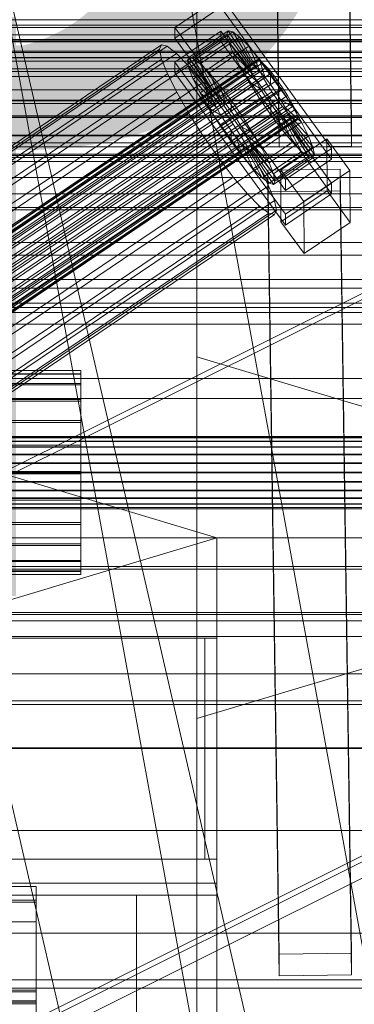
# Model space of a CAD drawing. Header units: millimetres. Extents: x -4738 to 65662, y -68080 to 6847.
# Tile 125 of 256: x 296 to 379, y -35416 to -35171. Entities that reach past the tile are written whole.
import ezdxf

# ---------------------------------------------------------------- set-up
doc = ezdxf.new("R2010")
doc.units = ezdxf.units.MM
for name, color, linetype, lineweight in [('COTAS_O', 1, 'Continuous', 0), ('COTAS_P', 1, 'Continuous', 0), ('frontal_bajante_movil', 7, 'Continuous', 0), ('frontal_briquetadora', 7, 'Continuous', 0), ('frontal_C01', 7, 'Continuous', 0), ('frontal_C02', 7, 'Continuous', 0), ('frontal_C03', 7, 'Continuous', 0), ('frontal_C04', 7, 'Continuous', 0), ('frontal_C10', 7, 'Continuous', 0), ('frontal_secador', 7, 'Continuous', 0)]:
    doc.layers.add(name, color=color, linetype=linetype, lineweight=lineweight)
doc.dimstyles.new('R19_100', dxfattribs={"dimtxt": 250, "dimasz": 150, "dimexe": 150, "dimexo": 80, "dimgap": 100, "dimtad": 1, "dimtih": 1, "dimtoh": 1, "dimdsep": 46, "dimcen": 0.09, "dimadec": 0, "dimazin": 0, "dimtfac": 1, "dimtdec": 4, "dimtofl": 0, "dimtmove": 0, "dimatfit": 3, "dimfxl": 1, "dimtolj": 1, "dimtzin": 0, "dimarcsym": 0})

# ---------------------------------------------------------------- blocks, each defined once
blk = doc.blocks.new('DIM_R31_54')
at = {"layer": 'COTAS_O'}
for p, q in [((-1480, -35300), (-1330, -35255)), ((490, -35300), (340, -35255)), ((-1480, -36000), (-1480, -35300)), ((-1480, -35300), (490, -35300)), ((-1480, -35300), (-1330, -35345)), ((490, -35300), (340, -35345)), ((490, -36000), (490, -35300))]:
    blk.add_line(p, q, dxfattribs=at)
blk.add_text('1970 O', height=250, dxfattribs=at).set_placement((-495, -35200))
blk = doc.blocks.new('DIM_R31_56')
at = {"layer": 'COTAS_O'}
for p, q in [((-1400, -35300), (-1250, -35255)), ((1400, -35300), (1250, -35255)), ((-1400, -36000), (-1400, -35300)), ((-1400, -35300), (1400, -35300)), ((-1400, -35300), (-1250, -35345)), ((1400, -35300), (1250, -35345)), ((1400, -36000), (1400, -35300))]:
    blk.add_line(p, q, dxfattribs=at)
blk.add_text('2800 O', height=250, dxfattribs=at).set_placement((0, -35200))
blk = doc.blocks.new('DIM_R31_57')
at = {"layer": 'COTAS_P'}
for p, q in [((-305, -34680), (395, -34680)), ((395, -34680), (350, -34830)), ((395, -36000), (395, -34680)), ((395, -34680), (440, -34830)), ((395, -36000), (350, -35850)), ((395, -36000), (440, -35850)), ((-305, -36000), (395, -36000))]:
    blk.add_line(p, q, dxfattribs=at)
blk.add_text('1320 P', height=250, rotation=90, dxfattribs=at).set_placement((295, -35340))
blk = doc.blocks.new('DIM_R31_58')
at = {"layer": 'COTAS_P'}
for p, q in [((-305, -35300), (-155, -35255)), ((345, -35300), (195, -35255)), ((-305, -36000), (-305, -35300)), ((-305, -35300), (345, -35300)), ((-305, -35300), (-155, -35345)), ((345, -35300), (195, -35345)), ((345, -36000), (345, -35300))]:
    blk.add_line(p, q, dxfattribs=at)
blk.add_text('650 P', height=250, dxfattribs=at).set_placement((20, -35200))

msp = doc.modelspace()

# ---------------------------------------------------------------- linework, layer by layer
at = {"layer": 'frontal_bajante_movil'}
for p, q in [((-305, -35325), (345, -35325)), ((225, -35325), (345, -35325)), ((342, -35325), (345, -35325)), ((342, -35380), (342, -35325)), ((345, -35380), (345, -35325)), ((-305, -35380), (345, -35380)), ((225, -35380), (345, -35380)), ((342, -35380), (345, -35380)), ((345, -35386), (345, -35380)), ((-305, -35386), (345, -35386)), ((345, -35389), (345, -35386)), ((-305, -35389), (345, -35389)), ((285, -35389), (325, -35389)), ((325, -35429), (325, -35389))]:
    msp.add_line(p, q, dxfattribs=at)
at = {"layer": 'frontal_briquetadora'}
msp.add_line((340, -35980), (340, -34950), dxfattribs=at)
at = {"layer": 'frontal_C01'}
for p, q in [((334.501, -35173.012), (345.969, -35165.276)), ((345.969, -35165.276), (373.501, -35203.13)), ((345.981, -35167.972), (334.513, -35175.708)), ((373.513, -35205.826), (345.981, -35167.972)), ((334.513, -35175.708), (334.501, -35173.012)), ((362.033, -35210.867), (334.501, -35173.012)), ((338.005, -35180.461), (347.835, -35173.83)), ((347.835, -35173.83), (347.47, -35174.645)), ((348.918, -35174.091), (347.835, -35173.83)), ((347.835, -35173.83), (353.378, -35182.145)), ((334.513, -35175.708), (362.045, -35213.563)), ((334.539, -35181.64), (346.008, -35173.904)), ((337.64, -35181.276), (347.47, -35174.645)), ((339.088, -35180.722), (348.918, -35174.091)), ((340.816, -35182.042), (350.645, -35175.411)), ((346.008, -35173.904), (346.02, -35176.6)), ((346.008, -35173.904), (373.539, -35211.758)), ((347.47, -35174.645), (353.205, -35182.531)), ((347.47, -35174.645), (347.847, -35176.481)), ((350.645, -35175.411), (348.918, -35174.091)), ((348.918, -35174.091), (353.892, -35182.269)), ((352.899, -35177.701), (350.645, -35175.411)), ((350.645, -35175.411), (354.71, -35182.894)), ((146.383, -35302.774), (330.692, -35178.439)), ((146.872, -35301.684), (331.181, -35177.349)), ((148.32, -35302.034), (332.629, -35177.699)), ((331.181, -35177.349), (330.692, -35178.439)), ((330.692, -35178.439), (331.197, -35180.894)), ((332.629, -35177.699), (331.181, -35177.349)), ((334.938, -35179.464), (332.629, -35177.699)), ((346.02, -35176.6), (334.551, -35184.336)), ((338.017, -35183.112), (347.847, -35176.481)), ((343.069, -35184.332), (352.899, -35177.701)), ((373.551, -35214.454), (346.02, -35176.6)), ((347.847, -35176.481), (353.384, -35183.401)), ((347.847, -35176.481), (348.941, -35179.214)), ((355.525, -35180.803), (352.899, -35177.701)), ((352.899, -35177.701), (355.777, -35183.979)), ((141.218, -35325.268), (355.017, -35181.04)), ((141.731, -35325.392), (355.53, -35181.164)), ((146.887, -35305.229), (331.197, -35180.894)), ((150.629, -35303.799), (334.938, -35179.464)), ((331.197, -35180.894), (332.659, -35184.547)), ((337.95, -35182.524), (334.938, -35179.464)), ((337.64, -35181.276), (338.005, -35180.461)), ((343.549, -35188.776), (338.005, -35180.461)), ((338.005, -35180.461), (339.088, -35180.722)), ((344.062, -35188.9), (339.088, -35180.722)), ((339.088, -35180.722), (340.816, -35182.042)), ((339.111, -35185.845), (348.941, -35179.214)), ((345.695, -35187.434), (355.525, -35180.803)), ((348.941, -35179.214), (353.902, -35184.695)), ((348.941, -35179.214), (350.678, -35182.656)), ((355.017, -35181.04), (354.844, -35181.426)), ((355.53, -35181.164), (355.017, -35181.04)), ((358.345, -35184.506), (355.525, -35180.803)), ((355.525, -35180.803), (357.021, -35185.448)), ((356.348, -35181.789), (355.53, -35181.164)), ((141.045, -35325.654), (354.844, -35181.426)), ((141.224, -35326.524), (355.022, -35182.296)), ((141.742, -35327.818), (355.541, -35183.59)), ((142.549, -35326.017), (356.348, -35181.789)), ((143.617, -35327.102), (357.415, -35182.873)), ((153.641, -35306.859), (337.95, -35182.524)), ((334.551, -35184.336), (334.539, -35181.64)), ((362.071, -35219.494), (334.539, -35181.64)), ((343.376, -35189.162), (337.64, -35181.276)), ((338.017, -35183.112), (337.64, -35181.276)), ((341.461, -35186.671), (337.95, -35182.524)), ((343.554, -35190.032), (338.017, -35183.112)), ((339.111, -35185.845), (338.017, -35183.112)), ((344.88, -35189.525), (340.816, -35182.042)), ((340.816, -35182.042), (343.069, -35184.332)), ((340.848, -35189.287), (350.678, -35182.656)), ((353.205, -35182.531), (343.376, -35189.162)), ((353.378, -35182.145), (343.549, -35188.776)), ((353.384, -35183.401), (343.554, -35190.032)), ((353.892, -35182.269), (344.062, -35188.9)), ((354.71, -35182.894), (344.88, -35189.525)), ((350.678, -35182.656), (354.725, -35186.326)), ((350.678, -35182.656), (352.938, -35186.573)), ((353.205, -35182.531), (353.378, -35182.145)), ((353.384, -35183.401), (353.205, -35182.531)), ((353.378, -35182.145), (353.892, -35182.269)), ((353.902, -35184.695), (353.384, -35183.401)), ((353.892, -35182.269), (354.71, -35182.894)), ((354.71, -35182.894), (355.777, -35183.979)), ((354.844, -35181.426), (355.022, -35182.296)), ((355.022, -35182.296), (355.541, -35183.59)), ((355.541, -35183.59), (356.363, -35185.221)), ((357.415, -35182.873), (356.348, -35181.789)), ((358.659, -35184.343), (357.415, -35182.873)), ((142.565, -35329.449), (356.363, -35185.221)), ((144.861, -35328.571), (358.659, -35184.343)), ((359.995, -35186.097), (146.196, -35330.325)), ((148.35, -35308.882), (332.659, -35184.547)), ((332.659, -35184.547), (334.981, -35189.149)), ((334.551, -35184.336), (362.083, -35222.19)), ((344.073, -35191.327), (339.111, -35185.845)), ((340.848, -35189.287), (339.111, -35185.845)), ((345.947, -35190.61), (343.069, -35184.332)), ((343.069, -35184.332), (345.695, -35187.434)), ((353.902, -35184.695), (344.073, -35191.327)), ((355.777, -35183.979), (345.947, -35190.61)), ((357.021, -35185.448), (347.191, -35192.079)), ((358.345, -35184.506), (348.515, -35191.137)), ((354.725, -35186.326), (353.902, -35184.695)), ((355.777, -35183.979), (357.021, -35185.448)), ((356.363, -35185.221), (357.434, -35187.076)), ((357.021, -35185.448), (358.357, -35187.202)), ((358.357, -35187.202), (358.345, -35184.506)), ((361.166, -35188.559), (358.345, -35184.506)), ((359.995, -35186.097), (358.659, -35184.343)), ((361.332, -35188.017), (359.995, -35186.097)), ((143.635, -35331.305), (357.434, -35187.076)), ((147.533, -35332.245), (361.332, -35188.017)), ((157.152, -35311.006), (341.461, -35186.671)), ((345.231, -35191.622), (341.461, -35186.671)), ((343.108, -35193.204), (352.938, -35186.573)), ((354.725, -35186.326), (344.895, -35192.957)), ((347.191, -35192.079), (345.695, -35187.434)), ((345.695, -35187.434), (348.515, -35191.137)), ((355.796, -35188.181), (345.966, -35194.813)), ((348.527, -35193.834), (358.357, -35187.202)), ((351.336, -35195.19), (361.166, -35188.559)), ((352.938, -35186.573), (355.796, -35188.181)), ((352.938, -35186.573), (355.569, -35190.699)), ((355.796, -35188.181), (354.725, -35186.326)), ((357.042, -35190.136), (355.796, -35188.181)), ((357.434, -35187.076), (358.68, -35189.031)), ((358.357, -35187.202), (359.693, -35189.122)), ((361.166, -35188.559), (359.693, -35189.122)), ((363.797, -35192.685), (361.166, -35188.559)), ((362.578, -35189.971), (361.332, -35188.017)), ((144.881, -35333.259), (358.68, -35189.031)), ((146.218, -35335.179), (360.017, -35190.95)), ((148.779, -35334.199), (362.578, -35189.971)), ((150.672, -35313.483), (334.981, -35189.149)), ((334.981, -35189.149), (338.003, -35194.386)), ((344.895, -35192.957), (340.848, -35189.287)), ((343.108, -35193.204), (340.848, -35189.287)), ((343.549, -35188.776), (343.376, -35189.162)), ((343.376, -35189.162), (343.554, -35190.032)), ((344.062, -35188.9), (343.549, -35188.776)), ((343.554, -35190.032), (344.073, -35191.327)), ((344.88, -35189.525), (344.062, -35188.9)), ((345.947, -35190.61), (344.88, -35189.525)), ((345.739, -35197.33), (355.569, -35190.699)), ((347.191, -35192.079), (345.947, -35190.61)), ((357.042, -35190.136), (347.212, -35196.767)), ((359.693, -35189.122), (349.863, -35195.753)), ((355.569, -35190.699), (357.042, -35190.136)), ((355.569, -35190.699), (358.39, -35194.752)), ((358.378, -35192.055), (357.042, -35190.136)), ((358.68, -35189.031), (360.017, -35190.95)), ((359.693, -35189.122), (360.939, -35191.076)), ((360.017, -35190.95), (361.352, -35192.705)), ((363.648, -35191.827), (362.578, -35189.971)), ((147.554, -35336.933), (361.352, -35192.705)), ((149.85, -35336.055), (363.648, -35191.827)), ((150.672, -35337.686), (364.471, -35193.457)), ((345.231, -35191.622), (160.922, -35315.957)), ((345.966, -35194.813), (343.108, -35193.204)), ((345.739, -35197.33), (343.108, -35193.204)), ((344.073, -35191.327), (344.895, -35192.957)), ((344.895, -35192.957), (345.966, -35194.813)), ((349.002, -35197.04), (345.231, -35191.622)), ((348.527, -35193.834), (347.191, -35192.079)), ((348.515, -35191.137), (348.527, -35193.834)), ((348.515, -35191.137), (351.336, -35195.19)), ((358.378, -35192.055), (348.548, -35198.687)), ((360.939, -35191.076), (351.109, -35197.707)), ((362.01, -35192.932), (352.18, -35199.563)), ((353.967, -35199.316), (363.797, -35192.685)), ((358.39, -35194.752), (358.378, -35192.055)), ((359.714, -35193.81), (358.378, -35192.055)), ((363.797, -35192.685), (360.939, -35191.076)), ((360.939, -35191.076), (362.01, -35192.932)), ((361.352, -35192.705), (362.596, -35194.174)), ((366.057, -35196.602), (362.01, -35192.932)), ((362.01, -35192.932), (362.833, -35194.562)), ((364.471, -35193.457), (363.648, -35191.827)), ((366.057, -35196.602), (363.797, -35192.685)), ((364.989, -35194.752), (364.471, -35193.457)), ((148.798, -35338.402), (362.596, -35194.174)), ((149.865, -35339.487), (363.664, -35195.258)), ((150.683, -35340.112), (364.482, -35195.884)), ((151.191, -35338.98), (364.989, -35194.752)), ((151.369, -35339.85), (365.168, -35195.621)), ((153.694, -35318.72), (338.003, -35194.386)), ((338.003, -35194.386), (341.52, -35199.901)), ((345.966, -35194.813), (347.212, -35196.767)), ((349.863, -35195.753), (348.527, -35193.834)), ((348.56, -35201.383), (358.39, -35194.752)), ((349.863, -35195.753), (351.336, -35195.19)), ((351.109, -35197.707), (349.863, -35195.753)), ((359.714, -35193.81), (349.884, -35200.441)), ((360.958, -35195.279), (351.128, -35201.91)), ((351.336, -35195.19), (353.967, -35199.316)), ((362.833, -35194.562), (353.003, -35201.194)), ((363.351, -35195.857), (353.521, -35202.488)), ((358.39, -35194.752), (361.21, -35198.455)), ((361.21, -35198.455), (359.714, -35193.81)), ((360.958, -35195.279), (359.714, -35193.81)), ((363.836, -35201.557), (360.958, -35195.279)), ((362.025, -35196.364), (360.958, -35195.279)), ((362.596, -35194.174), (363.664, -35195.258)), ((367.794, -35200.044), (362.833, -35194.562)), ((362.833, -35194.562), (363.351, -35195.857)), ((368.888, -35202.777), (363.351, -35195.857)), ((363.351, -35195.857), (363.53, -35196.727)), ((363.664, -35195.258), (364.482, -35195.884)), ((364.482, -35195.884), (364.995, -35196.008)), ((365.168, -35195.621), (364.989, -35194.752)), ((364.995, -35196.008), (365.168, -35195.621)), ((151.196, -35340.236), (364.995, -35196.008)), ((164.693, -35321.375), (349.002, -35197.04)), ((347.212, -35196.767), (345.739, -35197.33)), ((348.56, -35201.383), (345.739, -35197.33)), ((347.212, -35196.767), (348.548, -35198.687)), ((352.519, -35202.555), (349.002, -35197.04)), ((352.18, -35199.563), (351.109, -35197.707)), ((351.109, -35197.707), (353.967, -35199.316)), ((362.025, -35196.364), (352.196, -35202.995)), ((362.843, -35196.989), (353.014, -35203.62)), ((363.357, -35197.113), (353.527, -35203.744)), ((363.53, -35196.727), (353.7, -35203.358)), ((356.228, -35203.233), (366.057, -35196.602)), ((366.09, -35203.847), (362.025, -35196.364)), ((362.843, -35196.989), (362.025, -35196.364)), ((367.817, -35205.167), (362.843, -35196.989)), ((363.357, -35197.113), (362.843, -35196.989)), ((363.53, -35196.727), (363.357, -35197.113)), ((368.9, -35205.428), (363.357, -35197.113)), ((369.265, -35204.613), (363.53, -35196.727)), ((367.794, -35200.044), (366.057, -35196.602)), ((157.211, -35324.236), (341.52, -35199.901)), ((341.52, -35199.901), (345.291, -35205.319)), ((348.548, -35198.687), (348.56, -35201.383)), ((348.548, -35198.687), (349.884, -35200.441)), ((349.884, -35200.441), (351.38, -35205.086)), ((349.884, -35200.441), (351.128, -35201.91)), ((351.38, -35205.086), (361.21, -35198.455)), ((353.003, -35201.194), (352.18, -35199.563)), ((352.18, -35199.563), (356.228, -35203.233)), ((353.967, -35199.316), (356.228, -35203.233)), ((357.964, -35206.675), (367.794, -35200.044)), ((360.882, -35208.48), (372.35, -35200.744)), ((361.21, -35198.455), (363.836, -35201.557)), ((368.888, -35202.777), (367.794, -35200.044)), ((372.35, -35200.744), (372.408, -35213.686)), ((372.35, -35200.744), (378.086, -35208.63)), ((168.21, -35326.89), (352.519, -35202.555)), ((351.38, -35205.086), (348.56, -35201.383)), ((351.128, -35201.91), (354.006, -35208.188)), ((351.128, -35201.91), (352.196, -35202.995)), ((352.196, -35202.995), (356.26, -35210.478)), ((352.196, -35202.995), (353.014, -35203.62)), ((355.541, -35207.792), (352.519, -35202.555)), ((353.521, -35202.488), (353.003, -35201.194)), ((353.003, -35201.194), (357.964, -35206.675)), ((353.7, -35203.358), (353.521, -35202.488)), ((353.521, -35202.488), (359.058, -35209.408)), ((354.006, -35208.188), (363.836, -35201.557)), ((356.228, -35203.233), (357.964, -35206.675)), ((359.058, -35209.408), (368.888, -35202.777)), ((373.501, -35203.13), (362.033, -35210.867)), ((363.836, -35201.557), (366.09, -35203.847)), ((369.265, -35204.613), (368.888, -35202.777)), ((373.513, -35205.826), (373.501, -35203.13)), ((430, -35205.382), (-430, -35205.382)), ((160.982, -35329.653), (345.291, -35205.319)), ((345.291, -35205.319), (349.061, -35210.27)), ((354.006, -35208.188), (351.38, -35205.086)), ((353.014, -35203.62), (357.987, -35211.798)), ((353.014, -35203.62), (353.527, -35203.744)), ((353.527, -35203.744), (353.7, -35203.358)), ((353.527, -35203.744), (359.07, -35212.059)), ((353.7, -35203.358), (359.436, -35211.244)), ((356.26, -35210.478), (366.09, -35203.847)), ((357.987, -35211.798), (367.817, -35205.167)), ((359.07, -35212.059), (368.9, -35205.428)), ((359.436, -35211.244), (369.265, -35204.613)), ((366.09, -35203.847), (367.817, -35205.167)), ((367.817, -35205.167), (368.9, -35205.428)), ((368.9, -35205.428), (369.265, -35204.613)), ((171.232, -35332.127), (355.541, -35207.792)), ((357.863, -35212.394), (355.541, -35207.792)), ((357.964, -35206.675), (359.058, -35209.408)), ((362.045, -35213.563), (373.513, -35205.826)), ((430, -35210.382), (-430, -35210.382)), ((164.752, -35334.605), (349.061, -35210.27)), ((349.061, -35210.27), (352.572, -35214.417)), ((356.26, -35210.478), (354.006, -35208.188)), ((357.987, -35211.798), (356.26, -35210.478)), ((357.646, -35208.509), (375.644, -35208.264)), ((357.646, -35213.902), (357.646, -35208.509)), ((360.514, -35403.62), (357.646, -35208.509)), ((359.058, -35209.408), (359.436, -35211.244)), ((360.939, -35221.422), (360.882, -35208.48)), ((366.618, -35216.367), (360.882, -35208.48)), ((378.086, -35208.63), (366.618, -35216.367)), ((375.644, -35208.264), (375.644, -35213.657)), ((375.644, -35208.264), (378.512, -35403.375)), ((378.143, -35221.572), (378.086, -35208.63)), ((173.554, -35336.729), (357.863, -35212.394)), ((359.326, -35216.047), (357.863, -35212.394)), ((359.07, -35212.059), (357.987, -35211.798)), ((359.436, -35211.244), (359.07, -35212.059)), ((362.033, -35210.867), (362.045, -35213.563)), ((373.539, -35211.758), (362.071, -35219.494)), ((373.551, -35214.454), (373.539, -35211.758)), ((168.263, -35338.752), (352.572, -35214.417)), ((352.572, -35214.417), (355.584, -35217.477)), ((375.644, -35213.657), (357.646, -35213.902)), ((360.514, -35409.013), (357.646, -35213.902)), ((372.408, -35213.686), (360.939, -35221.422)), ((362.083, -35222.19), (373.551, -35214.454)), ((378.143, -35221.572), (372.408, -35213.686)), ((378.512, -35408.767), (375.644, -35213.657)), ((171.275, -35341.812), (355.584, -35217.477)), ((175.016, -35340.381), (359.326, -35216.047)), ((355.584, -35217.477), (357.893, -35219.242)), ((359.83, -35218.502), (359.326, -35216.047)), ((366.618, -35216.367), (366.675, -35229.308)), ((173.584, -35343.577), (357.893, -35219.242)), ((175.032, -35343.926), (359.341, -35219.592)), ((175.521, -35342.836), (359.83, -35218.502)), ((357.893, -35219.242), (359.341, -35219.592)), ((359.341, -35219.592), (359.83, -35218.502)), ((362.071, -35219.494), (362.083, -35222.19)), ((360.939, -35221.422), (366.675, -35229.308)), ((366.675, -35229.308), (378.143, -35221.572)), ((-311.15, -35258.389), (311.15, -35258.389)), ((-311.15, -35259.18), (311.15, -35259.18)), ((-311.15, -35259.328), (311.15, -35259.328)), ((311.15, -35259.18), (311.15, -35258.389)), ((311.15, -35258.389), (311.15, -35259.328)), ((311.15, -35261.649), (311.15, -35259.18)), ((311.15, -35259.328), (311.15, -35261.933)), ((430, -35260.382), (-430, -35260.382)), ((-311.15, -35261.649), (311.15, -35261.649)), ((-311.15, -35261.933), (311.15, -35261.933)), ((311.15, -35265.626), (311.15, -35261.649)), ((311.15, -35261.933), (311.15, -35266.029)), ((430, -35265.382), (-430, -35265.382)), ((-311.15, -35265.626), (311.15, -35265.626)), ((-311.15, -35266.029), (311.15, -35266.029)), ((311.15, -35270.841), (311.15, -35265.626)), ((311.15, -35266.029), (311.15, -35271.334)), ((-311.15, -35270.841), (311.15, -35270.841)), ((-311.15, -35271.334), (311.15, -35271.334)), ((311.15, -35276.939), (311.15, -35270.841)), ((311.15, -35271.334), (311.15, -35277.488)), ((-440, -35274.788), (440, -35274.788)), ((-440, -35275.068), (440, -35275.068)), ((-440, -35275.12), (440, -35275.12)), ((-440, -35275.943), (440, -35275.943)), ((-440, -35276.044), (440, -35276.044)), ((-440, -35277.352), (440, -35277.352)), ((-440, -35277.495), (440, -35277.495)), ((-440, -35279.2), (440, -35279.2)), ((311.15, -35276.939), (-311.15, -35276.939)), ((-311.15, -35277.488), (311.15, -35277.488)), ((311.15, -35283.503), (311.15, -35276.939)), ((311.15, -35277.488), (311.15, -35284.071)), ((-440, -35279.374), (440, -35279.374)), ((440, -35281.36), (-440, -35281.36)), ((-440, -35281.555), (440, -35281.555)), ((-440, -35283.686), (440, -35283.686)), ((-440, -35283.888), (440, -35283.888)), ((-311.15, -35283.503), (311.15, -35283.503)), ((-311.15, -35284.071), (311.15, -35284.071)), ((311.15, -35290.086), (311.15, -35283.503)), ((311.15, -35284.071), (311.15, -35290.635)), ((-440, -35286.019), (440, -35286.019)), ((-440, -35286.213), (440, -35286.213)), ((-440, -35288.199), (440, -35288.199)), ((-440, -35288.374), (440, -35288.374)), ((-440, -35290.079), (440, -35290.079)), ((-440, -35290.222), (440, -35290.222)), ((-311.15, -35290.086), (311.15, -35290.086)), ((-311.15, -35290.635), (311.15, -35290.635)), ((311.15, -35296.24), (311.15, -35290.086)), ((311.15, -35290.635), (311.15, -35296.732)), ((-440, -35291.53), (440, -35291.53)), ((-440, -35291.631), (440, -35291.631)), ((-440, -35292.454), (440, -35292.454)), ((-440, -35292.506), (440, -35292.506)), ((-440, -35292.786), (440, -35292.786)), ((-311.15, -35296.24), (311.15, -35296.24)), ((311.15, -35301.545), (311.15, -35296.24)), ((-311.15, -35296.732), (311.15, -35296.732)), ((311.15, -35296.732), (311.15, -35301.947)), ((-311.15, -35301.545), (311.15, -35301.545)), ((-311.15, -35301.947), (311.15, -35301.947)), ((311.15, -35305.64), (311.15, -35301.545)), ((311.15, -35301.947), (311.15, -35305.925)), ((-311.15, -35305.64), (311.15, -35305.64)), ((-311.15, -35305.925), (311.15, -35305.925)), ((311.15, -35308.246), (311.15, -35305.64)), ((311.15, -35305.925), (311.15, -35308.394)), ((-450, -35307.834), (450, -35307.834)), ((-311.15, -35308.246), (311.15, -35308.246)), ((-311.15, -35308.394), (311.15, -35308.394)), ((311.15, -35309.185), (311.15, -35308.246)), ((311.15, -35308.394), (311.15, -35309.185)), ((-311.15, -35309.185), (311.15, -35309.185)), ((450, -35318.618), (-450, -35318.618)), ((450, -35341.538), (-450, -35341.538)), ((-450, -35352.322), (450, -35352.322)), ((-425, -35398.445), (425, -35398.445)), ((378.512, -35403.375), (360.514, -35403.62)), ((360.514, -35403.62), (360.514, -35409.013)), ((378.512, -35408.767), (378.512, -35403.375)), ((360.514, -35409.013), (378.512, -35408.767)), ((425, -35410.001), (-425, -35410.001)), ((425, -35412.142), (-425, -35412.142))]:
    msp.add_line(p, q, dxfattribs=at)
at = {"layer": 'frontal_C02'}
for p, q in [((360.514, -35196.859), (357.646, -35003.454)), ((375.644, -35003.211), (378.512, -35196.616)), ((360.514, -35202.821), (357.646, -35009.416)), ((378.512, -35202.577), (375.644, -35009.172)), ((-679.4, -35181.439), (679.4, -35181.439)), ((-425, -35191.263), (425, -35191.263)), ((378.512, -35196.616), (360.514, -35196.859)), ((360.514, -35196.859), (360.514, -35202.821)), ((378.512, -35202.577), (378.512, -35196.616)), ((-508.589, -35201.716), (508.589, -35201.716)), ((425, -35202.717), (-425, -35202.717)), ((360.514, -35202.821), (378.512, -35202.577)), ((425, -35206.404), (-425, -35206.404)), ((-425, -35217.858), (425, -35217.858)), ((-450, -35307.157), (450, -35307.157)), ((450, -35319.079), (-450, -35319.079)), ((450, -35340.567), (-450, -35340.567)), ((-450, -35352.489), (450, -35352.489)), ((-300, -35386.799), (300, -35386.799)), ((300, -35390.743), (300, -35386.799)), ((300, -35386.799), (300, -35412.599)), ((300, -35390.233), (-300, -35390.233)), ((300, -35390.743), (-300, -35390.743)), ((300, -35415.574), (300, -35390.233)), ((300, -35390.233), (300, -35395.596)), ((300, -35416.016), (300, -35390.743)), ((-300, -35395.596), (300, -35395.596)), ((300, -35395.596), (300, -35420.221)), ((300, -35412.599), (-300, -35412.599)), ((-300, -35413.037), (300, -35413.037)), ((300, -35412.599), (300, -35416.016)), ((300, -35413.037), (300, -35461.821)), ((300, -35413.037), (300, -35415.228)), ((300, -35415.228), (-300, -35415.228)), ((-300, -35415.574), (300, -35415.574)), ((-300, -35416.016), (300, -35416.016)), ((300, -35464.013), (300, -35415.228)), ((300, -35420.221), (300, -35415.574))]:
    msp.add_line(p, q, dxfattribs=at)
at = {"layer": 'frontal_C03'}
for p, q in [((1250, -35171.11), (-1250, -35171.11)), ((1496, -35172.402), (-1496, -35172.402)), ((1496, -35172.994), (-1496, -35172.994)), ((1496, -35176.05), (-1496, -35176.05)), ((1250, -35174.883), (-1250, -35174.883)), ((1496, -35176.552), (-1496, -35176.552)), ((1250, -35176.362), (-1250, -35176.362)), ((1496, -35178.891), (-1496, -35178.891)), ((1496, -35179.226), (-1496, -35179.226)), ((1496, -35180.492), (-1496, -35180.492)), ((1496, -35180.61), (-1496, -35180.61)), ((1250, -35183.337), (-1250, -35183.337)), ((1250, -35184.004), (-1250, -35184.004)), ((1250, -35185.257), (-1250, -35185.257)), ((1250, -35188.575), (-1250, -35188.575)), ((1250, -35191.106), (-1250, -35191.106)), ((1250, -35191.944), (-1250, -35191.944)), ((1250, -35195.109), (-1250, -35195.109)), ((1250, -35195.403), (-1250, -35195.403)), ((1250, -35199.843), (-1250, -35199.843)), ((-1692.975, -35204.889), (1692.975, -35204.889)), ((1250, -35204.557), (-1250, -35204.557)), ((1250, -35214.434), (-1250, -35214.434)), ((1250, -35218.442), (-1250, -35218.442)), ((1250, -35226.548), (-1250, -35226.548)), ((1250, -35229.697), (-1250, -35229.697)), ((1250, -35235.72), (-1250, -35235.72)), ((1250, -35237.89), (-1250, -35237.89)), ((1250, -35241.599), (-1250, -35241.599)), ((1250, -35242.705), (-1250, -35242.705)), ((1250, -35243.957), (-1250, -35243.957)), ((-1692.975, -35246.889), (1692.975, -35246.889)), ((-1496, -35320.73), (1496, -35320.73)), ((1496, -35324.628), (-1496, -35324.628))]:
    msp.add_line(p, q, dxfattribs=at)
at = {"layer": 'frontal_C04'}
for p, q in [((442, -35988), (202, -34670.697)), ((488, -35988), (248, -34670.697)), ((437.435, -35988), (202, -34968.218)), ((483.435, -35988), (248, -34968.218))]:
    msp.add_line(p, q, dxfattribs=at)
at = {"layer": 'frontal_C10'}
for p, q in [((-1955.281, -35333.881), (1031.549, -35333.881)), ((1046.788, -35333.881), (-1940.042, -35333.881)), ((1031.549, -35372.881), (-1955.281, -35372.881)), ((-1940.042, -35372.881), (1046.788, -35372.881))]:
    msp.add_line(p, q, dxfattribs=at)
at = {"layer": 'frontal_secador'}
for p, q in [((1242, -34810), (197, -35331)), ((200, -35331), (1245, -34810)), ((197, -35471), (1242, -34950)), ((200, -35471), (1245, -34950)), ((1245, -34954), (200, -35475)), ((-1250, -35195), (1250, -35195)), ((-1250, -35200), (1250, -35200))]:
    msp.add_line(p, q, dxfattribs=at)

# ---------------------------------------------------------------- dimensions: what is measured, and where the dimension line sits
at = {"layer": 'COTAS_O'}
for p1, p2, picture, middle in [((-1480, -36000), (490, -36000), 'DIM_R31_54', (-495, -35300)), ((-1400, -36000), (1400, -36000), 'DIM_R31_56', (0, -35300))]:
    dim = msp.add_aligned_dim(p1=p1, p2=p2, distance=700, text='<> O', dimstyle='R19_100', dxfattribs=at)
    dim.commit()
    dim.dimension.update_dxf_attribs({"geometry": picture, "text_midpoint": middle})
at = {"layer": 'COTAS_P'}
for p2, distance, picture, middle in [((-305, -34680), -700, 'DIM_R31_57', (395, -35340)), ((345, -36000), 700, 'DIM_R31_58', (20, -35300))]:
    dim = msp.add_aligned_dim(p1=(-305, -36000), p2=p2, distance=distance, text='<> P', dimstyle='R19_100', dxfattribs=at)
    dim.commit()
    dim.dimension.update_dxf_attribs({"geometry": picture, "text_midpoint": middle})

doc.saveas('drawing.dxf')
